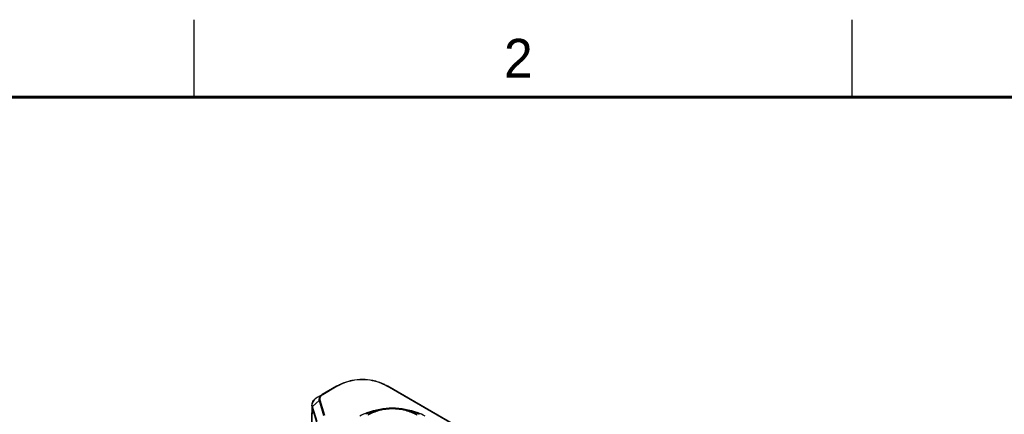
# Model space of a CAD drawing. Header units: inches. Extents: x 0 to 34, y 0 to 22.
# Tile 87 of 88: x 24.4 to 30.7, y 19.5 to 22. Entities that reach past the tile are written whole.
import ezdxf

# ---------------------------------------------------------------- set-up
doc = ezdxf.new("R2010")
doc.units = ezdxf.units.IN
doc.header["$LTSCALE"] = 1.87
doc.header["$MEASUREMENT"] = 0
doc.layers.get('0').update_dxf_attribs({"linetype": 'CONTINUOUS'})
doc.styles.add('TEXTSTYLE_2', font='txt')

msp = doc.modelspace()

# ---------------------------------------------------------------- linework, layer by layer
at = {"color": 2, "linetype": 'CONTINUOUS'}
for p, q in [((25.5, 22), (25.5, 21.5)), ((29.75, 22), (29.75, 21.5))]:
    msp.add_line(p, q, dxfattribs=at)
at = {"color": 7, "linetype": 'CONTINUOUS'}
for p, q in [((26.4225, 19.6339), (26.3287, 19.5797)), ((26.4264, 19.6335), (26.3326, 19.5793)), ((26.4266, 19.6362), (26.421, 19.6331)), ((26.4243, 19.6349), (26.4225, 19.6339)), ((26.4237, 19.6342), (26.4225, 19.6339)), ((26.7531, 19.6339), (26.7485, 19.6364)), ((26.7508, 19.6352), (26.7485, 19.6364)), ((31.4774, 16.9034), (26.7491, 19.6335)), ((26.753, 19.6339), (26.7508, 19.6352)), ((26.7519, 19.6342), (26.753, 19.6339)), ((31.4813, 16.9038), (26.753, 19.6339)), ((26.2639, 19.5248), (26.2617, 19.5114)), ((26.2658, 19.5037), (26.3086, 19.5429)), ((26.2979, 19.5625), (26.3284, 19.5801)), ((26.2979, 19.5625), (26.3287, 19.5797)), ((26.3086, 19.5429), (26.3385, 19.4448)), ((26.314, 19.5453), (26.344, 19.4472)), ((26.2617, 19.5118), (26.2572, 19.3172)), ((26.2634, 19.499), (26.2593, 19.3189)), ((26.2617, 19.5114), (26.2617, 19.5118)), ((26.2634, 19.499), (26.2617, 19.5114)), ((26.2934, 19.4009), (26.2634, 19.499)), ((26.2957, 19.4056), (26.2658, 19.5037))]:
    msp.add_line(p, q, dxfattribs=at)
at = {"color": 7, "linetype": 'CONTINUOUS', "const_width": 0.02}
msp.add_lwpolyline([(33.5, 21.5), (0.5, 21.5)], dxfattribs=at)
at = {"color": 7, "linetype": 'CONTINUOUS'}
for points in [[(26.2979, 19.5625), (26.2762, 19.5455), (26.2639, 19.5248)], [(26.9422, 19.4482), (26.9311, 19.454), (26.9162, 19.461), (26.9011, 19.467), (26.8861, 19.4723), (26.8711, 19.4767), (26.8562, 19.4804), (26.8413, 19.4833), (26.8266, 19.4856), (26.812, 19.4872), (26.7973, 19.4881), (26.7827, 19.4884), (26.7681, 19.4881), (26.7534, 19.4872), (26.7388, 19.4856), (26.7241, 19.4834), (26.7092, 19.4804), (26.6943, 19.4767), (26.6793, 19.4723), (26.6642, 19.4671), (26.6492, 19.461), (26.6343, 19.4541), (26.6231, 19.4483)]]:
    msp.add_lwpolyline(points, dxfattribs=at)
for centre, radius, start, end in [((26.5878, 19.3393), 0.3382, 78.32709, 101.38477), ((26.5878, 19.3472), 0.329, 78.32453, 101.38691), ((26.5895, 19.3542), 0.3218, 65.04344, 78.37049), ((26.59, 19.3483), 0.3289, 65.04627, 78.37954), ((26.5973, 19.3645), 0.3111, 60.91411, 65.01172), ((26.5813, 19.3584), 0.3179, 119.37795, 119.57867), ((26.5813, 19.3583), 0.318, 119.10186, 119.37794), ((26.5824, 19.3628), 0.3124, 119.68733, 119.95443), ((26.5817, 19.3576), 0.3188, 116.29765, 119.10056), ((26.5827, 19.3622), 0.313, 116.29725, 119.68575), ((26.5966, 19.3699), 0.3045, 60.29732, 65.0154), ((26.6001, 19.3762), 0.2973, 59.92285, 60.28001), ((26.7648, 19.1044), 0.3874, 111.74681, 119.99215), ((26.771, 19.0908), 0.3968, 111.81532, 114.13721), ((26.7944, 19.0909), 0.3967, 65.77766, 68.19916), ((26.7988, 19.1008), 0.3913, 60.04944, 68.22628)]:
    msp.add_arc(centre, radius, start, end, dxfattribs=at)
for points, knots in [([(26.521, 19.6708), (26.5137, 19.6694), (26.4861, 19.6628), (26.4592, 19.6527), (26.4404, 19.6435)], [0, 0, 0, 0, 0.262249, 1, 1, 1, 1]), ([(26.5228, 19.6697), (26.5157, 19.6682), (26.4886, 19.6618), (26.4624, 19.652), (26.444, 19.6429)], [0, 0, 0, 0, 0.262264, 1, 1, 1, 1]), ([(26.264, 19.516), (26.2642, 19.5249), (26.2722, 19.5447), (26.2884, 19.5571), (26.2979, 19.5625)], [0, 0, 0, 0, 0.450255, 1, 1, 1, 1]), ([(26.3287, 19.5797), (26.3228, 19.5763), (26.3128, 19.5687), (26.3077, 19.5566), (26.3075, 19.5511)], [0, 0, 0, 0, 0.549868, 1, 1, 1, 1]), ([(26.3185, 19.5674), (26.3161, 19.5642), (26.3125, 19.557), (26.3129, 19.5489), (26.314, 19.5453)], [0, 0, 0, 0, 0.515749, 1, 1, 1, 1]), ([(26.3326, 19.5793), (26.3311, 19.5784), (26.3259, 19.5752), (26.3212, 19.571), (26.3185, 19.5674)], [0, 0, 0, 0, 0.270572, 1, 1, 1, 1]), ([(26.3326, 19.5793), (26.3322, 19.5795), (26.331, 19.5801), (26.3295, 19.5801), (26.3287, 19.5797)], [0, 0, 0, 0, 0.295008, 1, 1, 1, 1]), ([(26.6213, 19.4642), (26.6721, 19.4845), (26.7826, 19.505), (26.8931, 19.4845), (26.9439, 19.4642)], [0, 0, 0, 0, 0.49996, 1, 1, 1, 1]), ([(26.6235, 19.4592), (26.6736, 19.4793), (26.7826, 19.4995), (26.8916, 19.4793), (26.9417, 19.4592)], [0, 0, 0, 0, 0.49996, 1, 1, 1, 1]), ([(26.9416, 19.4473), (26.9188, 19.4599), (26.867, 19.4806), (26.7827, 19.4915), (26.6983, 19.4806), (26.6465, 19.4599), (26.6237, 19.4473)], [0, 0, 0, 0, 0.237177, 0.499991, 0.76281, 1, 1, 1, 1])]:
    msp.add_open_spline(points, degree=3, knots=knots, dxfattribs=at)
for points in [[(26.4264, 19.6335), (26.4256, 19.6339), (26.4246, 19.6343), (26.4237, 19.6342)], [(26.7491, 19.6335), (26.75, 19.6339), (26.7509, 19.6343), (26.7519, 19.6342)], [(26.3075, 19.5511), (26.3074, 19.5484), (26.3078, 19.5455), (26.3086, 19.5429)], [(26.314, 19.5453), (26.312, 19.5451), (26.31, 19.5442), (26.3086, 19.5429)], [(26.2634, 19.499), (26.2635, 19.5007), (26.2645, 19.5025), (26.2658, 19.5037)], [(26.2658, 19.5037), (26.2646, 19.5076), (26.2639, 19.5118), (26.264, 19.516)]]:
    msp.add_open_spline(points, degree=3, dxfattribs=at)

# ---------------------------------------------------------------- texts
at = {"color": 2, "linetype": 'CONTINUOUS', "insert": (27.5025, 21.8762), "char_height": 0.25, "width": 0.25, "attachment_point": 1, "line_spacing_factor": 0.9, "style": 'TEXTSTYLE_2'}
msp.add_mtext('2', dxfattribs=at)

doc.saveas('drawing.dxf')
